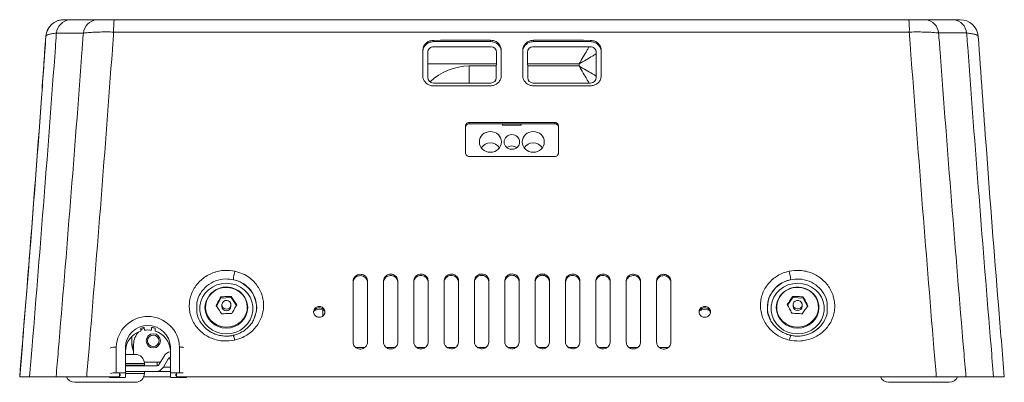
# Model space of a CAD drawing. Header units: millimetres. Extents: x 91 to 1005, y 123 to 1412.
# Tile 1 of 5: x 91 to 550, y 123 to 292. Entities that reach past the tile are written whole.
import ezdxf

# ---------------------------------------------------------------- set-up
doc = ezdxf.new("R2010")
doc.units = ezdxf.units.MM
doc.header["$LTSCALE"] = 5

msp = doc.modelspace()

# ---------------------------------------------------------------- linework, layer by layer
at = {"color": 7, "linetype": 'Continuous', "lineweight": 15, "ltscale": 5}
for p, q in [((134.787, 292.419), (505.691, 292.419)), ((505.988, 286.661), (134.49, 286.661)), ((283.814, 282.177), (283.814, 282.796)), ((310.48, 282.214), (310.48, 282.832)), ((330.48, 282.214), (330.48, 282.832)), ((357.147, 282.177), (357.147, 282.796)), ((278.814, 278.029), (278.814, 266.299)), ((281.153, 277.149), (281.193, 265.482)), ((310.719, 279.818), (283.814, 279.818)), ((313.137, 265.362), (313.205, 277.31)), ((315.48, 266.35), (315.48, 278.079)), ((325.48, 278.079), (325.48, 266.35)), ((327.756, 277.31), (327.824, 265.362)), ((357.147, 279.818), (330.242, 279.818)), ((359.767, 265.482), (359.807, 277.149)), ((362.147, 266.299), (362.147, 278.029)), ((351.806, 270.823), (351.806, 271.808)), ((283.814, 262.871), (310.623, 262.871)), ((330.338, 262.871), (357.147, 262.871)), ((300.48, 243.846), (300.48, 244.464)), ((316.098, 243.253), (316.092, 243.858)), ((324.73, 243.253), (324.736, 243.858)), ((340.48, 243.846), (340.48, 244.464)), ((298.814, 242.877), (298.814, 230.196)), ((316.098, 243.253), (324.73, 243.253)), ((342.147, 230.196), (342.147, 242.877)), ((246.314, 170.449), (246.314, 141.917)), ((252.98, 141.945), (252.98, 170.476)), ((260.48, 170.505), (260.48, 141.973)), ((267.147, 141.995), (267.147, 170.527)), ((274.647, 170.549), (274.647, 142.017)), ((281.314, 142.034), (281.314, 170.566)), ((288.814, 170.581), (288.814, 142.05)), ((295.48, 142.061), (295.48, 170.592)), ((302.98, 170.602), (302.98, 142.07)), ((309.647, 142.076), (309.647, 170.607)), ((317.147, 170.61), (317.147, 142.079)), ((323.814, 142.079), (323.814, 170.61)), ((331.314, 170.607), (331.314, 142.076)), ((337.98, 142.07), (337.98, 170.602)), ((345.48, 170.592), (345.48, 142.061)), ((352.147, 142.05), (352.147, 170.581)), ((359.647, 170.566), (359.647, 142.034)), ((366.314, 142.017), (366.314, 170.549)), ((373.814, 170.527), (373.814, 141.995)), ((380.48, 141.973), (380.48, 170.505)), ((387.98, 170.476), (387.98, 141.945)), ((394.647, 141.917), (394.647, 170.449)), ((182.328, 158.481), (184.532, 162.548)), ((184.532, 162.548), (184.532, 163.08)), ((184.532, 162.548), (189.338, 162.766)), ((189.338, 162.766), (189.338, 163.298)), ((189.338, 162.766), (191.776, 159.158)), ((449.174, 159.241), (451.674, 162.82)), ((451.674, 162.82), (451.674, 163.352)), ((451.674, 162.82), (456.476, 162.533)), ((456.476, 162.533), (456.476, 163.065)), ((456.476, 162.533), (458.615, 158.434)), ((177.133, 158.079), (177.133, 157.796)), ((185.017, 159.435), (185.017, 158.699)), ((189.25, 158.699), (189.25, 159.435)), ((197.133, 157.796), (197.133, 158.079)), ((232.147, 154.174), (232.147, 157.013)), ((443.814, 158.102), (443.814, 157.713)), ((451.697, 159.457), (451.697, 158.722)), ((455.93, 158.722), (455.93, 159.457)), ((463.814, 157.713), (463.814, 158.102)), ((199.982, 152.801), (200.09, 153.168)), ((440.709, 153.413), (440.846, 153.182)), ((147.143, 148.456), (147.157, 147.14)), ((147.158, 147.497), (147.158, 148.461)), ((148.81, 148.849), (148.823, 147.534)), ((152.143, 148.852), (152.157, 147.537)), ((152.158, 147.875), (152.158, 148.85)), ((153.81, 148.462), (153.823, 147.146)), ((142.98, 144.632), (142.98, 141.689)), ((143.033, 144.683), (143.033, 141.741)), ((191.062, 145.28), (190.297, 145.091)), ((450.663, 145.091), (449.955, 145.264)), ((135.696, 139.655), (135.696, 127.701)), ((139.969, 127.705), (139.969, 139.659)), ((139.969, 139.659), (139.99, 137.612)), ((142.98, 141.689), (143.033, 141.741)), ((143.814, 140.919), (143.814, 136.253)), ((160.969, 139.677), (160.969, 127.724)), ((165.241, 127.727), (165.241, 139.681)), ((139.99, 130.44), (139.99, 137.612)), ((139.99, 136.253), (144.647, 136.253)), ((157.999, 135.503), (155.786, 131.669)), ((159.896, 134.169), (157.683, 130.336)), ((139.979, 131.512), (139.99, 130.44)), ((139.979, 129.918), (139.979, 131.512)), ((148.814, 131.253), (139.979, 131.253)), ((139.979, 129.918), (139.99, 128.846)), ((139.99, 130.919), (154.487, 130.919)), ((139.99, 125.658), (139.99, 128.846)), ((143.814, 130.919), (143.814, 131.253)), ((148.814, 131.253), (148.814, 132.086)), ((148.842, 132.586), (154.777, 132.586)), ((154.777, 132.586), (154.777, 130.947)), ((154.777, 132.586), (156.315, 132.586)), ((107.614, 125.753), (95.219, 125.753)), ((121.895, 125.753), (137.147, 125.753)), ((132.489, 125.753), (132.492, 125.505)), ((132.492, 125.505), (139.492, 125.512)), ((135.696, 127.701), (139.969, 127.705)), ((137.147, 127.326), (137.147, 125.753)), ((137.476, 126.972), (137.147, 126.971)), ((137.147, 126.241), (137.484, 126.241)), ((137.484, 126.241), (137.476, 126.972)), ((139.969, 127.705), (139.99, 125.658)), ((139.99, 128.253), (154.075, 128.253)), ((160.989, 125.753), (148.466, 125.753)), ((148.814, 127.419), (148.814, 128.253)), ((160.969, 128.253), (154.075, 128.253)), ((160.969, 127.724), (165.241, 127.727)), ((160.969, 127.724), (160.99, 125.677)), ((161.491, 125.531), (168.491, 125.537)), ((163.814, 126.995), (163.476, 126.995)), ((163.484, 126.264), (163.476, 126.995)), ((163.484, 126.264), (163.814, 126.264)), ((163.814, 125.753), (163.814, 127.578)), ((163.814, 125.753), (518.599, 125.753)), ((168.489, 125.753), (168.491, 125.537)), ((168.491, 125.753), (168.491, 125.537)), ((545.349, 125.753), (532.446, 125.753)), ((144.647, 123.253), (116.314, 123.253)), ((524.647, 123.253), (496.314, 123.253))]:
    msp.add_line(p, q, dxfattribs=at)
at = {"color": 8, "linetype": 'Continuous', "lineweight": 15, "ltscale": 5}
for p, q in [((313.173, 271.808), (281.172, 271.808)), ((351.806, 271.808), (327.787, 271.808)), ((300.48, 262.871), (300.48, 270.823)), ((300.48, 270.823), (313.168, 270.823)), ((327.793, 270.823), (351.806, 270.823)), ((247.556, 139.501), (251.722, 139.501)), ((261.792, 139.501), (265.803, 139.501)), ((276.015, 139.501), (279.91, 139.501)), ((290.224, 139.501), (294.037, 139.501)), ((304.418, 139.501), (308.181, 139.501)), ((318.595, 139.501), (322.343, 139.501)), ((332.756, 139.501), (336.52, 139.501)), ((346.9, 139.501), (350.713, 139.501)), ((361.029, 139.501), (364.923, 139.501)), ((375.144, 139.501), (379.155, 139.501)), ((389.246, 139.501), (393.412, 139.501)), ((160.969, 134.169), (159.896, 134.169)), ((148.814, 132.086), (139.99, 132.086)), ((157.683, 130.336), (160.969, 130.336)), ((139.99, 127.419), (148.814, 127.419))]:
    msp.add_line(p, q, dxfattribs=at)
at = {"color": 7, "linetype": 'Continuous', "lineweight": 15, "ltscale": 5, "flags": 128}
for points in [[(187.147, 169.458), (184.868, 169.257), (182.667, 168.662), (180.619, 167.692), (178.793, 166.38), (177.251, 164.772), (176.047, 162.922), (175.22, 160.892), (174.8, 158.753), (174.8, 156.577), (175.22, 154.438), (176.047, 152.408), (177.251, 150.558), (178.793, 148.95), (180.619, 147.638), (182.667, 146.668), (184.868, 146.073), (187.147, 145.872), (189.425, 146.073), (191.626, 146.668), (193.675, 147.638), (195.501, 148.95), (197.042, 150.558), (198.247, 152.408), (199.073, 154.438), (199.494, 156.577), (199.494, 158.753), (199.073, 160.892), (198.247, 162.922), (197.042, 164.772), (195.501, 166.38), (193.675, 167.692), (191.626, 168.662), (189.425, 169.257), (187.147, 169.458)], [(191.604, 166.509), (189.703, 167.213), (187.69, 167.525), (185.653, 167.433), (183.68, 166.94), (181.858, 166.067), (180.267, 164.854), (178.976, 163.352), (178.041, 161.627), (177.504, 159.756), (177.388, 157.819), (177.697, 155.902), (178.419, 154.088), (179.522, 152.456), (180.957, 151.077), (182.663, 150.013), (184.563, 149.309), (186.577, 148.997), (188.614, 149.089), (190.587, 149.582), (192.408, 150.455), (194, 151.669), (195.291, 153.17), (196.225, 154.895), (196.763, 156.766), (196.879, 158.703), (196.57, 160.62), (195.848, 162.435), (194.745, 164.067), (193.309, 165.445), (191.604, 166.509)], [(453.814, 145.872), (456.092, 146.073), (458.293, 146.668), (460.341, 147.638), (462.167, 148.95), (463.709, 150.558), (464.913, 152.408), (465.74, 154.438), (466.161, 156.577), (466.161, 158.753), (465.74, 160.892), (464.913, 162.922), (463.709, 164.772), (462.167, 166.38), (460.341, 167.692), (458.293, 168.662), (456.092, 169.257), (453.814, 169.458), (451.535, 169.257), (449.334, 168.662), (447.286, 167.692), (445.46, 166.38), (443.918, 164.772), (442.714, 162.922), (441.887, 160.892), (441.466, 158.753), (441.466, 156.577), (441.887, 154.438), (442.714, 152.408), (443.918, 150.558), (445.46, 148.95), (447.286, 147.638), (449.334, 146.668), (451.535, 146.073), (453.814, 145.872)], [(459.213, 166.013), (457.405, 166.912), (455.441, 167.433), (453.405, 167.555), (451.387, 167.272), (449.475, 166.595), (447.753, 165.556), (446.296, 164.199), (445.167, 162.583), (444.416, 160.779), (444.076, 158.867), (444.161, 156.928), (444.669, 155.049), (445.576, 153.312), (446.842, 151.792), (448.414, 150.555), (450.222, 149.656), (452.186, 149.135), (454.222, 149.013), (456.24, 149.296), (458.152, 149.972), (459.874, 151.012), (461.331, 152.369), (462.46, 153.985), (463.211, 155.788), (463.551, 157.701), (463.466, 159.639), (462.958, 161.518), (462.052, 163.256), (460.785, 164.776), (459.213, 166.013)], [(188.103, 161.224), (187.309, 161.441), (186.489, 161.352), (185.766, 160.972), (185.252, 160.357), (185.024, 159.602), (185.117, 158.822), (185.517, 158.134), (186.163, 157.645), (186.957, 157.428), (187.778, 157.517), (188.5, 157.898), (189.015, 158.512), (189.243, 159.267), (189.149, 160.048), (188.749, 160.735), (188.103, 161.224)], [(454.985, 161.134), (454.221, 161.433), (453.395, 161.431), (452.633, 161.128), (452.05, 160.571), (451.736, 159.845), (451.739, 159.059), (452.057, 158.335), (452.642, 157.781), (453.406, 157.482), (454.232, 157.484), (454.994, 157.787), (455.577, 158.343), (455.891, 159.07), (455.888, 159.855), (455.57, 160.58), (454.985, 161.134)], [(228.087, 156.653), (229.133, 157.132), (230.472, 157.334)], [(230.472, 157.334), (231.811, 157.132), (232.917, 156.615)], [(408.051, 156.574), (409.133, 157.076), (410.472, 157.278)], [(410.472, 157.278), (411.811, 157.076), (412.937, 156.546)], [(148.813, 148.557), (147.517, 147.848), (147.158, 147.594)], [(139.979, 130.409), (139.981, 130.411), (139.99, 130.44)], [(139.492, 125.512), (139.589, 125.515), (139.683, 125.523), (139.769, 125.537), (139.845, 125.555), (139.907, 125.577), (139.953, 125.602), (139.981, 125.63), (139.99, 125.658)], [(160.99, 125.677), (161, 125.648), (161.029, 125.621), (161.075, 125.596), (161.137, 125.574), (161.213, 125.556), (161.3, 125.542), (161.394, 125.534), (161.491, 125.531)], [(163.484, 126.264), (163.483, 126.692), (163.483, 126.995)]]:
    msp.add_lwpolyline(points, dxfattribs=at)
at = {"color": 7, "linetype": 'Continuous', "lineweight": 15, "ltscale": 25}
for radius in [3.333, 2.683]:
    msp.add_circle((152.98, 142.586), radius, dxfattribs=at)
for centre, radius, start, end in [((111.162, 284.086), 8.333, 89.99992, 175.85524), ((111.191, 284.086), 8.333, 90, 175.94544), ((114.719, 285.47), 6.989, 96.07247, 174.2004), ((127.287, 285.472), 6.986, 96.0372, 174.0821), ((167.973, 287.815), 33.503, 172.10178, 181.97455), ((472.418, 287.815), 33.589, 358.03045, 7.87786), ((512.846, 285.607), 6.861, 5.3409, 83.19877), ((525.923, 285.604), 6.864, 5.21758, 83.15851), ((529.798, 284.086), 8.333, 4.10577, 90.00008), ((283.814, 277.158), 2.66, 90, 180.19496), ((357.147, 277.158), 2.66, 359.80504, 90), ((283.814, 265.491), 2.62, 180.19496, 270), ((357.147, 265.491), 2.62, 270, 359.80504), ((310.414, 229.822), 5.135, 33.93234, 146.06766), ((330.414, 229.82), 5.136, 33.95154, 146.04846), ((320.414, 229.887), 3.64, 51.20714, 128.79286), ((213.032, 169.252), 22.702, 165.11272, 175.28191), ((427.928, 169.252), 22.702, 4.71809, 14.88728), ((187.099, 157.693), 9.973, 62.42436, 177.77861), ((187.685, 157.986), 9.449, 0.56372, 64.74924), ((453.821, 157.669), 10.017, 56.51456, 177.52396), ((454.432, 158.032), 9.382, 0.42532, 58.40203), ((188.422, 158.117), 12.777, 336.71466, 23.19897), ((452.542, 158.118), 12.782, 154.88159, 203.27999), ((187.133, 158.773), 2.118, 182.01321, 357.98679), ((453.814, 158.796), 2.118, 182.00541, 357.99459), ((150.469, 139.165), 14.781, 2.0008, 178.10081), ((150.469, 139.305), 10.506, 2.03066, 178.07095), ((150.094, 137.472), 10.104, 106.89664, 179.20571), ((150.475, 138.073), 10.904, 98.78353, 107.79105), ((150.5, 136.69), 10.973, 81.31428, 98.78732), ((150.499, 138.086), 10.891, 72.30167, 81.31631), ((150.895, 137.475), 10.105, 4.50669, 73.15531), ((152.147, 140.919), 8.333, 135.10528, 180), ((144.647, 132.086), 4.167, 0, 90), ((161.608, 133.419), 4.167, 98.82146, 150), ((161.195, 133.419), 1.5, 98.68289, 150), ((154.075, 132.419), 4.167, 270, 330), ((154.487, 132.419), 1.5, 270, 330), ((116.314, 127.419), 4.167, 203.64603, 270), ((135.458, 120.157), 7.548, 88.19256, 109.25717), ((144.647, 127.419), 4.167, 270, 0), ((165.304, 117.681), 10.047, 81.01986, 90.35725), ((496.314, 127.419), 4.167, 203.57818, 270), ((524.647, 127.419), 4.167, 270, 336.16426)]:
    msp.add_arc(centre, radius, start, end, dxfattribs=at)
at = {"color": 8, "linetype": 'Continuous', "lineweight": 15, "ltscale": 25}
for centre, radius, start, end in [((111.185, 284.111), 8.308, 90.00266, 118.11234), ((300.48, 244.649), 26.174, 90, 134.22107), ((187.497, 157.595), 13.834, 23.67936, 77.85973), ((453.473, 157.575), 13.855, 102.16399, 154.48382), ((187.133, 158.47), 10.008, 182.23714, 357.76286), ((453.814, 158.493), 10.008, 182.23883, 357.76117), ((181.642, 141.433), 9.434, 9.12627, 23.21933), ((462.698, 140.452), 12.933, 158.69121, 168.95916), ((135.321, 133.128), 6.538, 86.71196, 112.44848), ((165.324, 130.035), 9.646, 78.76756, 90.48913)]:
    msp.add_arc(centre, radius, start, end, dxfattribs=at)
at = {"color": 7, "linetype": 'Continuous', "lineweight": 15, "ltscale": 25}
for centre, major_axis, ratio, start_param, end_param in [((320.48, -1514.98), (5502.185, 0), 0.3267457, 1.5726138, 1.5774604), ((320.48, -1514.907), (5500.07, 0), 0.3267457, 1.5726145, 1.577463), ((320.48, -1514.98), (5502.185, 0), 0.3267457, 1.5641323, 1.5689789), ((320.48, -1514.907), (5500.07, 0), 0.3267457, 1.5641297, 1.5689782), ((310.704, 277.309), (1.27, 2.168), 0.993289, 5.2394758, 6.8100894), ((330.256, 277.309), (-1.27, 2.168), 0.993289, 5.7562812, 7.3268948), ((310.636, 265.362), (2.197, 1.201), 0.993523, 4.2095077, 5.7801213), ((330.324, 265.362), (2.197, -1.201), 0.993523, 3.6446566, 5.2152702), ((320.48, -1538.727), (5509.858, 0), 0.3267457, 1.5726113, 1.5774511), ((320.48, -1538.727), (5509.858, 0), 0.3267457, 1.5641415, 1.5689814), ((320.48, -1557.867), (5516.042, 0), 0.3267457, 1.5671705, 1.5744221), ((320.48, -1557.794), (5513.927, 0), 0.3267457, 1.5671691, 1.5744235), ((320.48, -1575.589), (5521.768, 0), 0.3267457, 1.5671743, 1.5744184), ((152.981, 141.69), (-7.072, -7.072), 0.9998903, 5.497842, 5.9089684), ((152.981, 141.69), (-7.072, -7.072), 0.9998903, 5.497842, 5.9089684), ((153.033, 141.743), (-7.072, -7.072), 0.9998903, 5.497842, 5.8956635)]:
    msp.add_ellipse(centre, major_axis=major_axis, ratio=ratio, start_param=start_param, end_param=end_param, dxfattribs=at)
for centre, major_axis in [((310.414, 235.397), (5.139, 0)), ((330.414, 235.397), (5.139, 0)), ((320.414, 235.397), (3.639, 0))]:
    msp.add_ellipse(centre, major_axis=major_axis, ratio=0.9426774, dxfattribs=at)
at = {"color": 7, "linetype": 'Continuous', "lineweight": 15, "ltscale": 5}
for points, knots in [([(111.191, 292.419), (111.221, 292.419), (111.281, 292.419), (111.798, 292.419), (112.643, 292.419), (113.529, 292.419), (113.98, 292.419)], [0, 0, 0, 0, 0.2350374, 0.4762095, 0.7336311, 1, 1, 1, 1]), ([(113.98, 292.419), (116.076, 292.419), (120.268, 292.419), (124.457, 292.419), (126.552, 292.419)], [0, 0, 0, 0, 0.5, 1, 1, 1, 1]), ([(126.552, 292.419), (127, 292.419), (127.864, 292.419), (129.43, 292.419), (131.102, 292.419), (132.91, 292.419), (134.156, 292.419), (134.787, 292.419)], [0, 0, 0, 0, 0.2100722, 0.4047848, 0.6049601, 0.7996491, 1, 1, 1, 1]), ([(505.691, 292.419), (505.926, 292.419), (506.792, 292.419), (508.29, 292.419), (510.182, 292.419), (512.051, 292.419), (513.116, 292.419), (513.659, 292.419)], [0, 0, 0, 0, 0.0782316, 0.2869183, 0.5019994, 0.7460186, 1, 1, 1, 1]), ([(513.659, 292.419), (515.838, 292.419), (520.197, 292.419), (524.56, 292.419), (526.741, 292.419)], [0, 0, 0, 0, 0.50000004, 1, 1, 1, 1]), ([(526.741, 292.419), (526.903, 292.419), (527.521, 292.419), (528.431, 292.419), (529.27, 292.419), (529.749, 292.419), (529.751, 292.419), (529.751, 292.419)], [0, 0, 0, 0, 0.0837935, 0.3191695, 0.5621536, 0.8176148, 1, 1, 1, 1]), ([(107.767, 286.176), (107.605, 283.959), (105.752, 258.517), (102.073, 209.858), (97.961, 158.605), (95.621, 130.574), (95.219, 125.753)], [0, 0, 0, 0, 0.0414584, 0.4756388, 0.9098151, 1, 1, 1, 1]), ([(107.614, 125.753), (107.959, 129.824), (110.267, 157.088), (114.381, 207.554), (118.178, 256.969), (120.115, 283.184), (120.338, 286.192)], [0, 0, 0, 0, 0.07614475, 0.50995413, 0.94376793, 1, 1, 1, 1]), ([(120.338, 286.192), (118.243, 286.189), (114.054, 286.184), (109.863, 286.179), (107.767, 286.176)], [0, 0, 0, 0, 0.5, 1, 1, 1, 1]), ([(134.49, 286.661), (133.438, 286.679), (131.305, 286.715), (128.232, 286.684), (125.332, 286.59), (122.631, 286.432), (121.113, 286.273), (120.338, 286.192)], [0, 0, 0, 0, 0.195504, 0.3963202, 0.5911654, 0.7912227, 1, 1, 1, 1]), ([(134.49, 286.661), (134.286, 283.87), (132.392, 257.86), (128.664, 208.639), (124.575, 157.799), (122.265, 130.173), (121.895, 125.753)], [0, 0, 0, 0, 0.0520164, 0.4847871, 0.9175591, 1, 1, 1, 1]), ([(519.677, 286.245), (518.775, 286.33), (516.934, 286.504), (513.755, 286.647), (510.47, 286.709), (507.905, 286.7), (506.392, 286.669), (505.988, 286.661)], [0, 0, 0, 0, 0.2436214, 0.4966483, 0.7061199, 0.9215848, 1, 1, 1, 1]), ([(518.599, 125.753), (518.229, 130.171), (515.915, 157.804), (511.82, 208.661), (508.086, 257.885), (506.19, 283.887), (505.988, 286.661)], [0, 0, 0, 0, 0.0824004, 0.5153509, 0.9483009, 1, 1, 1, 1]), ([(519.677, 286.245), (519.897, 283.279), (521.839, 257.095), (525.647, 207.701), (529.778, 157.175), (532.097, 129.862), (532.446, 125.753)], [0, 0, 0, 0, 0.05543411, 0.48929905, 0.92315857, 1, 1, 1, 1]), ([(532.758, 286.228), (530.578, 286.231), (526.216, 286.237), (521.857, 286.242), (519.677, 286.245)], [0, 0, 0, 0, 0.4999999, 1, 1, 1, 1]), ([(545.349, 125.753), (544.947, 130.563), (542.6, 158.594), (538.475, 209.857), (534.782, 258.545), (532.921, 284.005), (532.758, 286.228)], [0, 0, 0, 0, 0.0899461, 0.5241897, 0.9584389, 1, 1, 1, 1]), ([(102.819, 284.684), (102.091, 274.396), (99.661, 240.087), (95.633, 187.109), (92.142, 144.432), (90.614, 125.763)], [0, 0, 0, 0, 0.1941514, 0.6474839, 1, 1, 1, 1]), ([(102.849, 284.679), (102.172, 275.093), (99.811, 241.674), (95.794, 188.695), (92.257, 145.317), (90.662, 125.759)], [0, 0, 0, 0, 0.18091448, 0.63069808, 1, 1, 1, 1]), ([(283.814, 282.796), (283.251, 282.742), (282.127, 282.634), (280.629, 281.811), (279.498, 280.602), (278.899, 279.263), (278.838, 278.379), (278.814, 278.029)], [0, 0, 0, 0, 0.214659, 0.42936, 0.6440592, 0.8587528, 1, 1, 1, 1]), ([(283.814, 282.177), (283.251, 282.124), (282.127, 282.016), (280.629, 281.193), (279.498, 279.984), (278.899, 278.645), (278.838, 277.761), (278.814, 277.411)], [0, 0, 0, 0, 0.214659, 0.42936, 0.6440592, 0.8587528, 1, 1, 1, 1]), ([(315.48, 278.079), (315.441, 278.526), (315.356, 279.505), (314.624, 280.893), (313.42, 282.033), (311.964, 282.718), (310.942, 282.797), (310.48, 282.832)], [0, 0, 0, 0, 0.179455, 0.3941165, 0.608778, 0.8234396, 1, 1, 1, 1]), ([(315.48, 277.461), (315.466, 277.73), (315.423, 278.531), (314.93, 279.815), (313.866, 281.084), (312.414, 281.943), (311.212, 282.203), (310.566, 282.213), (310.48, 282.214)], [0, 0, 0, 0, 0.1083314, 0.3229918, 0.5376522, 0.7523126, 0.9669732, 1, 1, 1, 1]), ([(330.48, 282.832), (329.918, 282.78), (328.794, 282.676), (327.296, 281.857), (326.165, 280.651), (325.566, 279.314), (325.504, 278.43), (325.48, 278.079)], [0, 0, 0, 0, 0.214652, 0.4293461, 0.6440399, 0.8587335, 1, 1, 1, 1]), ([(330.48, 282.214), (329.918, 282.162), (328.794, 282.058), (327.296, 281.239), (326.165, 280.033), (325.566, 278.696), (325.504, 277.812), (325.48, 277.461)], [0, 0, 0, 0, 0.214652, 0.4293461, 0.6440399, 0.8587335, 1, 1, 1, 1]), ([(362.147, 278.029), (362.103, 278.505), (362.009, 279.515), (361.234, 280.918), (360.008, 282.04), (358.568, 282.689), (357.577, 282.763), (357.147, 282.796)], [0, 0, 0, 0, 0.1913357, 0.4059922, 0.6206527, 0.8353196, 1, 1, 1, 1]), ([(362.147, 277.411), (362.13, 277.702), (362.082, 278.527), (361.56, 279.829), (360.477, 281.077), (358.958, 281.986), (357.771, 282.111), (357.147, 282.177)], [0, 0, 0, 0, 0.1176092, 0.3323477, 0.5470888, 0.7618358, 1, 1, 1, 1]), ([(550.344, 125.756), (549.418, 136.96), (546.489, 172.4), (542.393, 225.375), (539.403, 267.154), (538.148, 284.684)], [0, 0, 0, 0, 0.211554, 0.6691745, 1, 1, 1, 1]), ([(278.814, 266.299), (278.821, 266.112), (278.848, 265.392), (279.241, 264.167), (280.237, 262.849), (281.64, 261.925), (282.91, 261.581), (283.642, 261.56), (283.814, 261.555)], [0, 0, 0, 0, 0.07548916, 0.2901274, 0.50476698, 0.71941202, 0.93406323, 1, 1, 1, 1]), ([(310.48, 261.592), (311.042, 261.645), (312.166, 261.751), (313.665, 262.571), (314.795, 263.778), (315.395, 265.115), (315.456, 265.999), (315.48, 266.35)], [0, 0, 0, 0, 0.21465202, 0.42934608, 0.64403988, 0.8587335, 1, 1, 1, 1]), ([(325.48, 266.35), (325.489, 266.145), (325.519, 265.409), (325.932, 264.17), (326.943, 262.859), (328.357, 261.946), (329.613, 261.616), (330.326, 261.596), (330.48, 261.592)], [0, 0, 0, 0, 0.0824208, 0.2970693, 0.5117177, 0.7263662, 0.9410148, 1, 1, 1, 1]), ([(357.147, 261.555), (357.709, 261.607), (358.833, 261.709), (360.331, 262.525), (361.462, 263.729), (362.061, 265.065), (362.123, 265.948), (362.147, 266.299)], [0, 0, 0, 0, 0.214659, 0.42936, 0.6440592, 0.8587528, 1, 1, 1, 1]), ([(300.48, 244.464), (300.293, 244.447), (299.918, 244.411), (299.419, 244.137), (299.042, 243.735), (298.842, 243.289), (298.822, 242.994), (298.814, 242.877)], [0, 0, 0, 0, 0.2145696, 0.4292654, 0.6439605, 0.858654, 1, 1, 1, 1]), ([(300.48, 243.846), (300.293, 243.829), (299.918, 243.793), (299.419, 243.519), (299.042, 243.117), (298.842, 242.671), (298.822, 242.376), (298.814, 242.259)], [0, 0, 0, 0, 0.2145696, 0.4292654, 0.6439605, 0.858654, 1, 1, 1, 1]), ([(342.147, 242.877), (342.145, 242.938), (342.136, 243.177), (342.006, 243.585), (341.675, 244.026), (341.208, 244.337), (340.784, 244.455), (340.539, 244.462), (340.48, 244.464)], [0, 0, 0, 0, 0.0740207, 0.2886656, 0.5033108, 0.7179575, 0.932606, 1, 1, 1, 1]), ([(342.147, 242.259), (342.145, 242.32), (342.136, 242.559), (342.006, 242.967), (341.675, 243.408), (341.208, 243.719), (340.784, 243.836), (340.539, 243.844), (340.48, 243.846)], [0, 0, 0, 0, 0.0740207, 0.2886656, 0.5033108, 0.7179575, 0.932606, 1, 1, 1, 1]), ([(298.814, 230.196), (298.831, 230.021), (298.867, 229.667), (299.151, 229.193), (299.572, 228.834), (300.042, 228.641), (300.355, 228.621), (300.48, 228.613)], [0, 0, 0, 0, 0.2115916, 0.4262777, 0.640965, 0.855654, 1, 1, 1, 1]), ([(340.48, 228.613), (340.667, 228.631), (341.042, 228.665), (341.541, 228.938), (341.918, 229.339), (342.118, 229.785), (342.139, 230.079), (342.147, 230.196)], [0, 0, 0, 0, 0.2145696, 0.4292654, 0.6439605, 0.858654, 1, 1, 1, 1]), ([(190.956, 142.929), (189.275, 142.689), (186.623, 142.31), (183.012, 142.859), (180.232, 143.708), (177.65, 145.008), (175.331, 146.694), (173.352, 148.736), (171.756, 151.062), (170.603, 153.619), (169.91, 156.327), (169.715, 159.114), (170.004, 161.899), (170.791, 164.6), (172.034, 167.145), (173.715, 169.454), (175.769, 171.47), (178.152, 173.123), (180.784, 174.384), (183.597, 175.188), (187.075, 175.655), (189.567, 175.301), (191.092, 175.084)], [0, 0, 0, 0, 0.0812262, 0.128106, 0.1749858, 0.2218551, 0.2687245, 0.3156138, 0.3625033, 0.409439, 0.4563749, 0.5033605, 0.5503461, 0.5973571, 0.644368, 0.6913656, 0.7383631, 0.7853175, 0.8322718, 0.879178, 0.9260843, 1, 1, 1, 1]), ([(191.092, 175.084), (192.319, 174.739), (194.715, 174.065), (197.672, 172.288), (200.004, 170.256), (201.797, 168.054), (203.165, 165.592), (204.087, 162.946), (204.517, 160.186), (204.464, 157.393), (203.908, 154.646), (202.885, 152.02), (201.405, 149.598), (199.529, 147.433), (197.291, 145.613), (194.469, 143.946), (192.243, 143.302), (190.956, 142.929)], [0, 0, 0, 0, 0.082328, 0.1606837, 0.2234631, 0.2862423, 0.3490099, 0.4117773, 0.4745369, 0.5372966, 0.6000583, 0.6628201, 0.7255919, 0.788364, 0.8511501, 0.9139365, 1, 1, 1, 1]), ([(450.004, 142.929), (449.091, 143.177), (447.266, 143.674), (444.453, 145.072), (442.143, 146.782), (440.16, 148.847), (438.665, 150.945), (437.435, 153.491), (436.68, 156.195), (436.402, 158.978), (436.63, 161.761), (437.336, 164.468), (438.521, 167.016), (440.131, 169.34), (442.139, 171.367), (444.471, 173.039), (447.062, 174.336), (448.933, 174.835), (449.868, 175.084)], [0, 0, 0, 0, 0.0608782, 0.1217563, 0.2025625, 0.2472862, 0.3100477, 0.3728091, 0.4355591, 0.4983091, 0.5610581, 0.6238071, 0.686564, 0.7493211, 0.8120913, 0.8748618, 0.9374308, 1, 1, 1, 1]), ([(449.868, 175.084), (451.548, 175.311), (454.197, 175.67), (457.812, 175.09), (460.6, 174.217), (463.193, 172.893), (465.526, 171.186), (467.522, 169.125), (469.138, 166.782), (470.312, 164.214), (471.029, 161.499), (471.247, 158.71), (470.981, 155.928), (470.217, 153.235), (468.996, 150.701), (467.334, 148.409), (465.297, 146.412), (462.928, 144.782), (460.306, 143.544), (457.5, 142.765), (454.025, 142.327), (451.53, 142.7), (450.004, 142.929)], [0, 0, 0, 0, 0.0812264, 0.1281059, 0.1749854, 0.2218544, 0.2687235, 0.3156128, 0.3625023, 0.4094384, 0.4563746, 0.5033606, 0.5503466, 0.5973578, 0.6443689, 0.6913664, 0.7383638, 0.7853178, 0.8322718, 0.8791778, 0.9260839, 1, 1, 1, 1]), ([(252.98, 170.476), (252.956, 170.763), (252.902, 171.406), (252.429, 172.323), (251.634, 173.092), (250.608, 173.566), (249.476, 173.689), (248.363, 173.449), (247.393, 172.871), (246.682, 172.023), (246.352, 171.165), (246.323, 170.629), (246.314, 170.449)], [0, 0, 0, 0, 0.0865883, 0.1939267, 0.3012692, 0.4086199, 0.5159795, 0.6233449, 0.7307104, 0.8380696, 0.9454189, 1, 1, 1, 1]), ([(252.98, 169.858), (252.972, 170.025), (252.946, 170.546), (252.634, 171.392), (251.935, 172.243), (250.974, 172.824), (249.864, 173.07), (248.73, 172.952), (247.697, 172.483), (246.891, 171.717), (246.398, 170.789), (246.34, 170.132), (246.314, 169.831)], [0, 0, 0, 0, 0.05028803, 0.15762906, 0.26497256, 0.37232317, 0.47968281, 0.58704973, 0.69441886, 0.80178373, 0.90913944, 1, 1, 1, 1]), ([(267.147, 170.527), (267.147, 170.55), (267.144, 170.928), (266.993, 171.663), (266.42, 172.597), (265.551, 173.298), (264.487, 173.685), (263.347, 173.715), (262.259, 173.384), (261.346, 172.729), (260.715, 171.826), (260.495, 171.036), (260.483, 170.593), (260.48, 170.505)], [0, 0, 0, 0, 0.0069669, 0.1143303, 0.2216939, 0.3290608, 0.4364332, 0.5438109, 0.6511917, 0.7585716, 0.8659466, 0.973315, 1, 1, 1, 1]), ([(267.147, 169.909), (267.122, 170.202), (267.066, 170.851), (266.585, 171.771), (265.785, 172.537), (264.756, 173.005), (263.623, 173.123), (262.511, 172.878), (261.545, 172.296), (260.839, 171.445), (260.517, 170.591), (260.489, 170.061), (260.48, 169.887)], [0, 0, 0, 0, 0.0884096, 0.195754, 0.3031012, 0.4104534, 0.5178113, 0.6251729, 0.7325346, 0.8398924, 0.9472437, 1, 1, 1, 1]), ([(281.314, 170.566), (281.302, 170.76), (281.27, 171.309), (280.923, 172.174), (280.201, 173.008), (279.224, 173.567), (278.107, 173.786), (276.977, 173.642), (275.958, 173.149), (275.173, 172.364), (274.719, 171.451), (274.669, 170.822), (274.647, 170.549)], [0, 0, 0, 0, 0.0586968, 0.1660417, 0.2733875, 0.3807358, 0.4880872, 0.5954412, 0.702796, 0.8101493, 0.9174991, 1, 1, 1, 1]), ([(281.314, 169.947), (281.311, 170.039), (281.298, 170.485), (281.074, 171.277), (280.44, 172.175), (279.525, 172.821), (278.436, 173.142), (277.296, 173.102), (276.233, 172.706), (275.367, 171.997), (274.796, 171.058), (274.649, 170.325), (274.647, 169.95), (274.647, 169.931)], [0, 0, 0, 0, 0.0277288, 0.1350958, 0.2424633, 0.3498329, 0.4572056, 0.5645811, 0.6719581, 0.7793341, 0.8867072, 0.9940764, 1, 1, 1, 1]), ([(295.48, 170.592), (295.469, 170.786), (295.437, 171.334), (295.091, 172.198), (294.37, 173.034), (293.393, 173.595), (292.277, 173.816), (291.146, 173.673), (290.127, 173.182), (289.341, 172.399), (288.886, 171.486), (288.836, 170.856), (288.814, 170.581)], [0, 0, 0, 0, 0.0584214, 0.1657691, 0.2731172, 0.3804663, 0.4878167, 0.5951683, 0.7025203, 0.8098718, 0.9172217, 1, 1, 1, 1]), ([(295.48, 169.974), (295.478, 170.065), (295.465, 170.511), (295.242, 171.302), (294.608, 172.2), (293.694, 172.848), (292.606, 173.171), (291.465, 173.133), (290.402, 172.738), (289.536, 172.031), (288.964, 171.092), (288.816, 170.359), (288.814, 169.984), (288.814, 169.963)], [0, 0, 0, 0, 0.0274639, 0.1348336, 0.2422035, 0.3495743, 0.4569463, 0.5643195, 0.6716936, 0.7790673, 0.8864397, 0.9938103, 1, 1, 1, 1]), ([(309.647, 170.607), (309.636, 170.8), (309.604, 171.347), (309.259, 172.212), (308.538, 173.049), (307.562, 173.611), (306.446, 173.833), (305.315, 173.692), (304.295, 173.203), (303.509, 172.421), (303.053, 171.508), (303.002, 170.877), (302.98, 170.602)], [0, 0, 0, 0, 0.0581993, 0.1655487, 0.2728982, 0.3802478, 0.4875977, 0.5949479, 0.7022983, 0.8096487, 0.9169986, 1, 1, 1, 1]), ([(309.647, 169.989), (309.644, 170.079), (309.632, 170.524), (309.41, 171.315), (308.776, 172.214), (307.862, 172.864), (306.774, 173.188), (305.634, 173.152), (304.571, 172.759), (303.704, 172.053), (303.132, 171.115), (302.983, 170.381), (302.98, 170.005), (302.98, 169.984)], [0, 0, 0, 0, 0.0272513, 0.1346225, 0.2419938, 0.3493652, 0.4567369, 0.5641089, 0.6714811, 0.7788534, 0.8862254, 0.9935968, 1, 1, 1, 1]), ([(323.814, 170.61), (323.802, 170.802), (323.771, 171.349), (323.427, 172.214), (322.707, 173.051), (321.731, 173.615), (320.615, 173.839), (319.484, 173.7), (318.464, 173.212), (317.677, 172.431), (317.22, 171.517), (317.169, 170.886), (317.147, 170.61)], [0, 0, 0, 0, 0.058007, 0.1653568, 0.2727067, 0.3800567, 0.4874066, 0.5947565, 0.7021063, 0.8094562, 0.9168062, 1, 1, 1, 1]), ([(323.814, 169.992), (323.811, 170.082), (323.799, 170.526), (323.577, 171.316), (322.944, 172.217), (322.031, 172.867), (320.943, 173.194), (319.803, 173.159), (318.739, 172.767), (317.872, 172.062), (317.299, 171.125), (317.15, 170.391), (317.147, 170.014), (317.147, 169.992)], [0, 0, 0, 0, 0.02706801, 0.13443965, 0.24181129, 0.34918296, 0.45655463, 0.56392628, 0.67129791, 0.77866957, 0.88604124, 0.9934129, 1, 1, 1, 1]), ([(337.98, 170.602), (337.978, 170.697), (337.972, 170.888), (337.918, 171.252), (337.794, 171.691), (337.558, 172.176), (337.238, 172.621), (336.847, 173.005), (336.389, 173.324), (335.887, 173.563), (335.344, 173.72), (334.787, 173.787), (334.221, 173.765), (333.671, 173.653), (333.145, 173.453), (332.666, 173.175), (332.239, 172.82), (331.884, 172.407), (331.604, 171.938), (331.428, 171.472), (331.33, 171.023), (331.319, 170.747), (331.314, 170.607)], [0, 0, 0, 0, 0.028724, 0.0576848, 0.1106063, 0.1650625, 0.217984, 0.2724403, 0.3253622, 0.3798187, 0.4327408, 0.4871976, 0.5401197, 0.5945766, 0.6474987, 0.7019555, 0.7548775, 0.8093342, 0.8622559, 0.9167125, 0.9579991, 1, 1, 1, 1]), ([(337.98, 169.984), (337.978, 170.073), (337.971, 170.337), (337.889, 170.778), (337.705, 171.282), (337.431, 171.755), (337.081, 172.173), (336.658, 172.532), (336.182, 172.816), (335.658, 173.023), (335.11, 173.141), (334.544, 173.171), (333.986, 173.11), (333.442, 172.96), (332.937, 172.727), (332.475, 172.414), (332.08, 172.035), (331.754, 171.594), (331.512, 171.112), (331.359, 170.593), (331.315, 170.215), (331.314, 170.012), (331.314, 169.989)], [0, 0, 0, 0, 0.0267962, 0.0797207, 0.13418, 0.1871045, 0.2415638, 0.2944885, 0.3489481, 0.4018731, 0.4563329, 0.509258, 0.563718, 0.6166431, 0.671103, 0.724028, 0.7784878, 0.8314126, 0.8858722, 0.9387969, 0.9932564, 1, 1, 1, 1]), ([(352.147, 170.581), (352.136, 170.772), (352.105, 171.317), (351.762, 172.181), (351.043, 173.021), (350.068, 173.587), (348.952, 173.815), (347.821, 173.679), (346.8, 173.194), (346.013, 172.415), (345.554, 171.502), (345.503, 170.869), (345.48, 170.592)], [0, 0, 0, 0, 0.05760534, 0.16495274, 0.27230084, 0.3796506, 0.48700207, 0.59435447, 0.70170668, 0.80905785, 0.91640768, 1, 1, 1, 1]), ([(352.147, 169.963), (352.144, 170.051), (352.132, 170.494), (351.912, 171.284), (351.281, 172.186), (350.368, 172.839), (349.28, 173.169), (348.14, 173.137), (347.076, 172.748), (346.207, 172.046), (345.634, 171.11), (345.483, 170.375), (345.48, 169.997), (345.48, 169.974)], [0, 0, 0, 0, 0.0266919, 0.1340609, 0.2414302, 0.3488009, 0.4561735, 0.5635473, 0.6709212, 0.7782942, 0.885666, 0.9930365, 1, 1, 1, 1]), ([(366.314, 170.549), (366.313, 170.566), (366.311, 170.937), (366.167, 171.667), (365.599, 172.608), (364.735, 173.319), (363.674, 173.719), (362.534, 173.762), (361.444, 173.443), (360.527, 172.799), (359.89, 171.903), (359.663, 171.109), (359.65, 170.66), (359.647, 170.566)], [0, 0, 0, 0, 0.0050479, 0.1124143, 0.2197807, 0.3271497, 0.4345227, 0.5418987, 0.6492757, 0.7566515, 0.8640244, 0.9713943, 1, 1, 1, 1]), ([(366.314, 169.931), (366.289, 170.218), (366.235, 170.861), (365.763, 171.781), (364.967, 172.555), (363.942, 173.036), (362.81, 173.167), (361.696, 172.934), (360.727, 172.363), (360.016, 171.52), (359.686, 170.664), (359.657, 170.128), (359.647, 169.947)], [0, 0, 0, 0, 0.08656715, 0.1939132, 0.30126135, 0.40861324, 0.5159686, 0.62332555, 0.73068172, 0.83803531, 0.94538578, 1, 1, 1, 1]), ([(380.48, 170.505), (380.48, 170.52), (380.478, 170.89), (380.335, 171.62), (379.768, 172.562), (378.905, 173.275), (377.844, 173.676), (376.704, 173.721), (375.614, 173.405), (374.697, 172.762), (374.058, 171.868), (373.83, 171.073), (373.816, 170.623), (373.814, 170.527)], [0, 0, 0, 0, 0.0046792, 0.1120416, 0.2194041, 0.326771, 0.4341446, 0.5415238, 0.6489049, 0.756284, 0.8636581, 0.9710265, 1, 1, 1, 1]), ([(380.48, 169.887), (380.456, 170.172), (380.403, 170.814), (379.931, 171.734), (379.137, 172.51), (378.112, 172.992), (376.98, 173.126), (375.866, 172.895), (374.896, 172.326), (374.184, 171.484), (373.853, 170.627), (373.823, 170.091), (373.814, 169.909)], [0, 0, 0, 0, 0.0862179, 0.19355958, 0.3009048, 0.40825642, 0.51561413, 0.62297487, 0.73033446, 0.83768957, 0.94503899, 1, 1, 1, 1]), ([(394.647, 170.449), (394.622, 170.74), (394.567, 171.388), (394.087, 172.311), (393.289, 173.084), (392.261, 173.562), (391.128, 173.69), (390.016, 173.454), (389.049, 172.881), (388.342, 172.035), (388.018, 171.183), (387.989, 170.652), (387.98, 170.476)], [0, 0, 0, 0, 0.08798085, 0.19531835, 0.30266133, 0.41001411, 0.51737631, 0.62474327, 0.73210856, 0.83946688, 0.94681618, 1, 1, 1, 1]), ([(394.647, 169.831), (394.638, 170.001), (394.611, 170.527), (394.294, 171.378), (393.591, 172.233), (392.628, 172.819), (391.517, 173.069), (390.383, 172.956), (389.353, 172.492), (388.55, 171.729), (388.063, 170.808), (388.006, 170.155), (387.98, 169.858)], [0, 0, 0, 0, 0.0515899, 0.1589282, 0.2662697, 0.37362, 0.4809804, 0.5883476, 0.6957152, 0.8030774, 0.9104309, 1, 1, 1, 1]), ([(189.338, 163.298), (188.55, 163.295), (186.948, 163.288), (185.346, 163.15), (184.532, 163.08)], [0, 0, 0, 0, 0.4921475, 1, 1, 1, 1]), ([(191.939, 159.449), (191.512, 160.113), (190.646, 161.462), (189.778, 162.68), (189.338, 163.298)], [0, 0, 0, 0, 0.4921475, 1, 1, 1, 1]), ([(456.476, 163.065), (455.688, 163.145), (454.088, 163.306), (452.487, 163.337), (451.674, 163.352)], [0, 0, 0, 0, 0.4921475, 1, 1, 1, 1]), ([(458.615, 158.966), (458.264, 159.671), (457.551, 161.103), (456.838, 162.404), (456.476, 163.065)], [0, 0, 0, 0, 0.49214746, 1, 1, 1, 1]), ([(173.318, 157.58), (173.288, 157.059), (173.173, 155.033), (174.616, 151.644), (177.481, 148.029), (181.534, 145.597), (185.732, 144.542), (188.378, 144.885), (189.459, 145.026)], [0, 0, 0, 0, 0.0689653, 0.2679919, 0.4666526, 0.6650066, 0.8631958, 1, 1, 1, 1]), ([(182.328, 159.013), (182.754, 158.414), (183.621, 157.197), (184.488, 155.849), (184.929, 155.164)], [0, 0, 0, 0, 0.4921475, 1, 1, 1, 1]), ([(229.374, 153.793), (229.659, 153.702), (230.229, 153.519), (231.147, 153.607), (231.979, 153.958), (232.646, 154.556), (233.067, 155.328), (233.197, 156.188), (233.021, 157.038), (232.558, 157.783), (231.861, 158.34), (231.008, 158.645), (230.096, 158.663), (229.227, 158.393), (228.499, 157.865), (227.995, 157.139), (227.771, 156.297), (227.852, 155.432), (228.231, 154.647), (228.779, 154.092), (229.209, 153.876), (229.374, 153.793)], [0, 0, 0, 0, 0.0536996, 0.1073992, 0.1610994, 0.2147957, 0.268485, 0.3221672, 0.3758452, 0.4295234, 0.4832063, 0.5368965, 0.5905934, 0.6442938, 0.6979924, 0.7516849, 0.8053693, 0.8590475, 0.9127243, 0.9664051, 1, 1, 1, 1]), ([(233.09, 155.817), (233.085, 155.925), (233.067, 156.318), (232.724, 156.94), (232.111, 157.567), (231.295, 157.958), (230.392, 158.071), (229.496, 157.893), (228.718, 157.442), (228.131, 156.796), (227.966, 156.269), (227.887, 156.017)], [0, 0, 0, 0, 0.0457403, 0.1662625, 0.2867924, 0.4073372, 0.5278985, 0.6484704, 0.7690425, 0.8896035, 1, 1, 1, 1]), ([(409.362, 153.81), (409.647, 153.714), (410.216, 153.523), (411.134, 153.597), (411.968, 153.935), (412.638, 154.523), (413.063, 155.288), (413.197, 156.146), (413.025, 156.999), (412.566, 157.752), (411.872, 158.319), (411.021, 158.636), (410.109, 158.669), (409.239, 158.412), (408.508, 157.896), (408, 157.177), (407.772, 156.338), (407.849, 155.472), (408.223, 154.682), (408.769, 154.118), (409.197, 153.895), (409.362, 153.81)], [0, 0, 0, 0, 0.0536991, 0.1073982, 0.1610986, 0.2147959, 0.2684862, 0.3221685, 0.3758458, 0.4295231, 0.4832058, 0.5368965, 0.5905941, 0.6442945, 0.6979926, 0.7516845, 0.8053689, 0.8590479, 0.9127255, 0.9664064, 1, 1, 1, 1]), ([(413.091, 155.79), (413.086, 155.895), (413.069, 156.285), (412.73, 156.908), (412.12, 157.544), (411.305, 157.946), (410.403, 158.072), (409.506, 157.907), (408.726, 157.467), (408.135, 156.828), (407.968, 156.302), (407.888, 156.05)], [0, 0, 0, 0, 0.0443563, 0.1649685, 0.2855893, 0.406227, 0.5268819, 0.6475466, 0.7682098, 0.8888612, 1, 1, 1, 1]), ([(449.012, 159.541), (449.363, 158.901), (450.076, 157.601), (450.789, 156.17), (451.151, 155.443)], [0, 0, 0, 0, 0.4921475, 1, 1, 1, 1]), ([(454.789, 144.838), (456.214, 145.028), (459.209, 145.426), (463.203, 147.826), (466.179, 151.338), (467.727, 154.796), (467.65, 156.917), (467.628, 157.531)], [0, 0, 0, 0, 0.2099793, 0.4414464, 0.6733874, 0.9056025, 1, 1, 1, 1]), ([(184.929, 155.164), (185.717, 155.232), (187.319, 155.371), (188.921, 155.378), (189.735, 155.382)], [0, 0, 0, 0, 0.49214746, 1, 1, 1, 1]), ([(200, 152.804), (199.929, 152.624), (199.588, 151.768), (198.629, 150.379), (197.162, 148.702), (195.396, 147.286), (193.421, 146.167), (191.697, 145.463), (190.624, 145.257), (190.302, 145.195)], [0, 0, 0, 0, 0.0471372, 0.224114, 0.4000492, 0.5757891, 0.7504919, 0.9251607, 1, 1, 1, 1]), ([(450.66, 145.184), (450.106, 145.314), (448.81, 145.618), (446.906, 146.481), (445.005, 147.689), (443.328, 149.174), (441.956, 150.898), (441.07, 152.331), (440.769, 153.208), (440.702, 153.403)], [0, 0, 0, 0, 0.123447, 0.2887069, 0.4537229, 0.6194806, 0.7852665, 0.9520607, 1, 1, 1, 1]), ([(451.151, 155.443), (451.939, 155.428), (453.539, 155.398), (455.14, 155.237), (455.953, 155.155)], [0, 0, 0, 0, 0.4921475, 1, 1, 1, 1]), ([(147.157, 147.14), (147.157, 147.13), (147.157, 147.108), (147.158, 147.146), (147.158, 147.232), (147.158, 147.355), (147.158, 147.453), (147.158, 147.497)], [0, 0, 0, 0, 0.20134471, 0.40252426, 0.60831138, 0.82416593, 1, 1, 1, 1]), ([(152.157, 147.537), (152.157, 147.526), (152.157, 147.504), (152.158, 147.542), (152.158, 147.63), (152.158, 147.748), (152.158, 147.838), (152.158, 147.875)], [0, 0, 0, 0, 0.21140006, 0.42275711, 0.63534448, 0.85047075, 1, 1, 1, 1]), ([(190.307, 145.163), (190.253, 145.147), (189.471, 144.913), (187.876, 144.783), (185.594, 144.802), (183.351, 145.213), (181.204, 145.939), (179.246, 147.015), (177.918, 147.93), (177.346, 148.548), (177.268, 148.632)], [0, 0, 0, 0, 0.0118797, 0.1726602, 0.3325848, 0.4927432, 0.6531437, 0.8135577, 0.9746734, 1, 1, 1, 1]), ([(463.591, 148.547), (463.482, 148.433), (462.865, 147.787), (461.475, 146.862), (459.474, 145.82), (457.296, 145.132), (455.033, 144.783), (452.785, 144.764), (451.34, 145.035), (450.646, 145.165)], [0, 0, 0, 0, 0.0351086, 0.1991766, 0.3623792, 0.525182, 0.6875741, 0.8501753, 1, 1, 1, 1]), ([(246.314, 141.917), (246.344, 141.595), (246.408, 140.916), (246.932, 139.983), (247.754, 139.24), (248.796, 138.8), (249.933, 138.713), (251.037, 138.989), (251.985, 139.597), (252.666, 140.467), (252.952, 141.301), (252.974, 141.8), (252.98, 141.945)], [0, 0, 0, 0, 0.0973236, 0.2046692, 0.3120208, 0.4193824, 0.5267531, 0.6341279, 0.7415004, 0.8488656, 0.9562219, 1, 1, 1, 1]), ([(260.48, 141.973), (260.514, 141.631), (260.584, 140.932), (261.138, 139.99), (261.974, 139.261), (263.025, 138.839), (264.163, 138.772), (265.262, 139.067), (266.198, 139.691), (266.862, 140.572), (267.124, 141.391), (267.142, 141.87), (267.147, 141.995)], [0, 0, 0, 0, 0.103262, 0.2106195, 0.3179813, 0.4253496, 0.5327236, 0.6400999, 0.7474744, 0.8548441, 0.9622082, 1, 1, 1, 1]), ([(274.647, 142.017), (274.647, 142.015), (274.647, 141.659), (274.776, 140.942), (275.331, 139.997), (276.184, 139.279), (277.24, 138.871), (278.379, 138.818), (279.473, 139.128), (280.4, 139.764), (281.05, 140.654), (281.294, 141.46), (281.31, 141.925), (281.314, 142.034)], [0, 0, 0, 0, 0.0005525, 0.1079194, 0.2152863, 0.3226558, 0.4300292, 0.5374057, 0.6447833, 0.7521596, 0.8595332, 0.9669038, 1, 1, 1, 1]), ([(288.814, 142.05), (288.814, 142.036), (288.815, 141.668), (288.956, 140.942), (289.521, 140.002), (290.382, 139.292), (291.442, 138.894), (292.582, 138.852), (293.673, 139.171), (294.592, 139.816), (295.232, 140.712), (295.463, 141.51), (295.477, 141.963), (295.48, 142.061)], [0, 0, 0, 0, 0.00398037, 0.11134973, 0.21871916, 0.32608986, 0.43346237, 0.54083627, 0.64821052, 0.7555841, 0.86295642, 0.97032746, 1, 1, 1, 1]), ([(302.98, 142.07), (302.98, 142.05), (302.983, 141.675), (303.131, 140.942), (303.702, 140.005), (304.568, 139.3), (305.632, 138.907), (306.772, 138.872), (307.86, 139.198), (308.775, 139.847), (309.409, 140.747), (309.632, 141.539), (309.644, 141.985), (309.647, 142.076)], [0, 0, 0, 0, 0.0061442, 0.1135152, 0.2208862, 0.3282576, 0.4356295, 0.5430018, 0.6503741, 0.7577461, 0.8651178, 0.9724893, 1, 1, 1, 1]), ([(317.147, 142.079), (317.147, 142.055), (317.15, 141.677), (317.301, 140.942), (317.875, 140.006), (318.743, 139.302), (319.808, 138.912), (320.948, 138.879), (322.035, 139.206), (322.948, 139.858), (323.579, 140.759), (323.799, 141.548), (323.811, 141.991), (323.814, 142.079)], [0, 0, 0, 0, 0.0070517, 0.1144233, 0.2217949, 0.3291665, 0.4365381, 0.5439097, 0.6512813, 0.7586529, 0.8660245, 0.9733962, 1, 1, 1, 1]), ([(331.314, 142.076), (331.314, 142.053), (331.316, 141.677), (331.466, 140.942), (332.039, 140.005), (332.907, 139.3), (333.971, 138.907), (335.111, 138.872), (336.198, 139.198), (337.112, 139.847), (337.745, 140.747), (337.965, 141.537), (337.978, 141.981), (337.98, 142.07)], [0, 0, 0, 0, 0.0067051, 0.11407634, 0.22144758, 0.32881894, 0.43619053, 0.54356243, 0.65093462, 0.75830687, 0.86567887, 0.97305036, 1, 1, 1, 1]), ([(345.48, 142.061), (345.48, 142.044), (345.482, 141.672), (345.627, 140.942), (346.195, 140.002), (347.059, 139.292), (348.121, 138.894), (349.261, 138.852), (350.35, 139.171), (351.267, 139.816), (351.904, 140.712), (352.131, 141.506), (352.144, 141.955), (352.147, 142.05)], [0, 0, 0, 0, 0.00510213, 0.11247202, 0.21984194, 0.32721256, 0.43458437, 0.54195751, 0.64933154, 0.75670554, 0.8640784, 0.97144949, 1, 1, 1, 1]), ([(359.647, 142.034), (359.647, 142.027), (359.648, 141.664), (359.783, 140.942), (360.342, 139.997), (361.2, 139.279), (362.258, 138.871), (363.397, 138.818), (364.489, 139.128), (365.412, 139.764), (366.058, 140.654), (366.295, 141.455), (366.31, 141.913), (366.314, 142.017)], [0, 0, 0, 0, 0.0022352, 0.1096028, 0.2169705, 0.3243399, 0.4317121, 0.5390874, 0.6464646, 0.7538416, 0.8612159, 0.9685865, 1, 1, 1, 1]), ([(373.814, 141.995), (373.849, 141.645), (373.921, 140.938), (374.486, 139.99), (375.328, 139.261), (376.381, 138.839), (377.52, 138.772), (378.616, 139.067), (379.548, 139.691), (380.206, 140.572), (380.459, 141.383), (380.476, 141.856), (380.48, 141.973)], [0, 0, 0, 0, 0.1054794, 0.2128411, 0.3202059, 0.427576, 0.5349516, 0.6423304, 0.7497088, 0.8570826, 0.9644499, 1, 1, 1, 1]), ([(387.98, 141.945), (388.012, 141.613), (388.079, 140.924), (388.617, 139.983), (389.446, 139.24), (390.492, 138.8), (391.629, 138.713), (392.731, 138.989), (393.674, 139.597), (394.346, 140.467), (394.621, 141.292), (394.641, 141.782), (394.647, 141.917)], [0, 0, 0, 0, 0.1000985, 0.2074487, 0.3148037, 0.422167, 0.5295391, 0.6369164, 0.744293, 0.8516628, 0.9590225, 1, 1, 1, 1]), ([(95.219, 125.753), (94.836, 125.753), (94.066, 125.753), (93.092, 125.753), (92.255, 125.753), (91.434, 125.753), (90.801, 125.753), (90.753, 125.753), (90.731, 125.753)], [0, 0, 0, 0, 0.1345944, 0.2703983, 0.4099735, 0.5508215, 0.7924363, 1, 1, 1, 1]), ([(121.895, 125.753), (120.843, 125.753), (118.71, 125.753), (115.641, 125.753), (112.743, 125.753), (110.508, 125.753), (108.812, 125.753), (108.015, 125.753), (107.614, 125.753)], [0, 0, 0, 0, 0.1910977, 0.3877434, 0.5788399, 0.7753792, 0.8871919, 1, 1, 1, 1]), ([(532.446, 125.753), (531.707, 125.753), (530.208, 125.753), (527.505, 125.753), (524.52, 125.753), (521.52, 125.753), (519.505, 125.753), (518.599, 125.753)], [0, 0, 0, 0, 0.2040053, 0.4138474, 0.6179029, 0.8281575, 1, 1, 1, 1]), ([(550.31, 125.753), (550.294, 125.753), (550.261, 125.753), (549.973, 125.753), (549.382, 125.753), (548.248, 125.753), (546.741, 125.753), (545.652, 125.753), (545.349, 125.753)], [0, 0, 0, 0, 0.13189408, 0.27019441, 0.40976952, 0.65278387, 0.90352601, 1, 1, 1, 1])]:
    msp.add_open_spline(points, degree=3, knots=knots, dxfattribs=at)
at = {"color": 8, "linetype": 'Continuous', "lineweight": 15, "ltscale": 5}
for points, knots in [([(107.767, 286.176), (107.015, 286.075), (105.487, 285.869), (103.992, 285.496), (103.109, 285.094), (102.855, 284.82), (102.879, 284.677), (102.879, 284.677)], [0, 0, 0, 0, 0.2585343, 0.5262405, 0.7598494, 0.9999081, 1, 1, 1, 1]), ([(538.033, 284.675), (538.026, 284.781), (538.006, 285.051), (537.173, 285.437), (535.697, 285.822), (534.126, 286.074), (533.039, 286.197), (532.758, 286.228)], [0, 0, 0, 0, 0.1711919, 0.43439, 0.6709812, 0.9151974, 1, 1, 1, 1]), ([(356.491, 279.818), (356.387, 279.638), (356.105, 279.152), (355.23, 277.649), (353.763, 275.144), (352.458, 272.92), (351.806, 271.808)], [0, 0, 0, 0, 0.1079735, 0.2924417, 0.6460171, 1, 1, 1, 1]), ([(359.805, 276.486), (359.628, 276.384), (359.145, 276.104), (357.646, 275.232), (355.142, 273.765), (352.918, 272.461), (351.806, 271.808)], [0, 0, 0, 0, 0.1060309, 0.2909066, 0.6452491, 1, 1, 1, 1]), ([(356.457, 262.871), (356.364, 263.033), (356.091, 263.503), (355.229, 264.984), (353.763, 267.487), (352.459, 269.71), (351.806, 270.823)], [0, 0, 0, 0, 0.0980354, 0.2845646, 0.6420763, 1, 1, 1, 1]), ([(359.77, 266.165), (359.604, 266.261), (359.131, 266.535), (357.645, 267.4), (355.142, 268.866), (352.919, 270.17), (351.806, 270.823)], [0, 0, 0, 0, 0.0999909, 0.2861098, 0.6428494, 1, 1, 1, 1]), ([(190.407, 171.119), (189.174, 171.298), (186.38, 171.703), (181.985, 170.768), (177.849, 168.423), (174.817, 164.881), (173.168, 161.067), (173.275, 158.568), (173.318, 157.58)], [0, 0, 0, 0, 0.14474397, 0.32793124, 0.51149596, 0.69543618, 0.87959202, 1, 1, 1, 1]), ([(200.09, 153.168), (200.534, 154.373), (201.504, 157.005), (201.095, 161.367), (199.25, 165.552), (196.397, 168.473), (193.34, 170.3), (191.4, 170.842), (190.407, 171.119)], [0, 0, 0, 0, 0.16454351, 0.35957948, 0.55461519, 0.7496362, 0.87173637, 1, 1, 1, 1]), ([(450.554, 171.119), (449.056, 170.648), (446.056, 169.704), (442.526, 166.591), (440.192, 162.601), (439.55, 158.145), (439.815, 154.891), (440.656, 153.501), (440.709, 153.413)], [0, 0, 0, 0, 0.1967818, 0.3942561, 0.5917456, 0.7892437, 0.9867448, 1, 1, 1, 1]), ([(467.628, 157.531), (467.687, 158.426), (467.844, 160.827), (466.313, 164.583), (463.388, 168.191), (459.322, 170.632), (454.834, 171.709), (451.912, 171.306), (450.554, 171.119)], [0, 0, 0, 0, 0.1090356, 0.2925271, 0.4756805, 0.6585497, 0.841266, 1, 1, 1, 1])]:
    msp.add_open_spline(points, degree=3, knots=knots, dxfattribs=at)
at = {"color": 7, "linetype": 'Continuous', "lineweight": 15, "ltscale": 5}
for points in [[(184.532, 163.08), (184.165, 162.435), (183.43, 161.145), (182.695, 159.724), (182.328, 159.013)], [(451.674, 163.352), (451.231, 162.75), (450.343, 161.545), (449.456, 160.209), (449.012, 159.541)], [(189.735, 155.382), (190.102, 156.092), (190.837, 157.514), (191.572, 158.804), (191.939, 159.449)], [(455.953, 155.155), (456.396, 155.823), (457.284, 157.159), (458.172, 158.364), (458.615, 158.966)]]:
    msp.add_open_spline(points, degree=3, dxfattribs=at)

doc.saveas('drawing.dxf')
